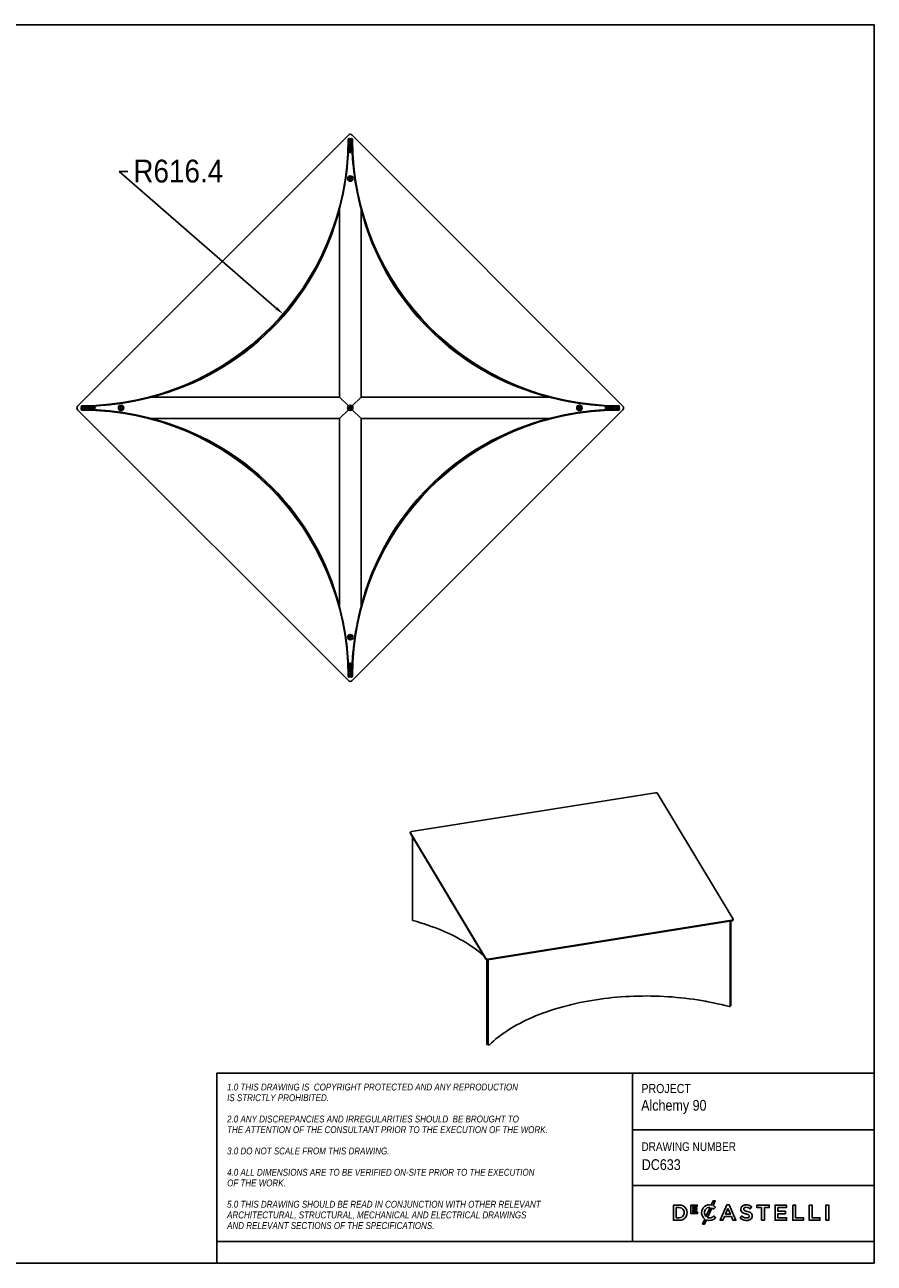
# Model space of a CAD drawing. Header units: millimetres. Extents: x 50 to 4150, y 50 to 2920.
# Tile 2 of 2: x 2180 to 4150, y 50 to 2920. Entities that reach past the tile are written whole.
import ezdxf

# ---------------------------------------------------------------- set-up
doc = ezdxf.new("R2010")
doc.units = ezdxf.units.MM
doc.header["$LTSCALE"] = 10
doc.header["$PDSIZE"] = -1
doc.linetypes.add('SLD-Solido', pattern=[0])
for name, color, linetype in [('NOTE', 3, 'SLD-Solido'), ('QUOTE', 1, 'SLD-Solido'), ('SCHIZZI', 9, 'Continuous')]:
    doc.layers.add(name, color=color, linetype=linetype)
doc.styles.add('SLDTEXTSTYLE0', font='GOTHIC.TTF', dxfattribs={"width": 0.86735})
doc.styles.add('SLDTEXTSTYLE1', font='GOTHICI.TTF', dxfattribs={"width": 0.86735})
doc.styles.add('SLDTEXTSTYLE3', font='GOTHIC.TTF', dxfattribs={"width": 0.913})
doc.dimstyles.new('SLDDIMSTYLE1', dxfattribs={"dimtxt": 52.916667, "dimasz": 20, "dimexe": 0, "dimexo": 0.0625, "dimgap": 13.229167, "dimtad": 0, "dimtih": 1, "dimtoh": 1, "dimdec": 1, "dimrnd": 1e-09, "dimzin": 12, "dimdsep": 46, "dimtxsty": 'SLDTEXTSTYLE3', "dimsah": 1, "dimcen": 0, "dimadec": 0, "dimazin": 3, "dimtfac": 1, "dimtdec": 1, "dimtofl": 0, "dimtmove": 0, "dimatfit": 3, "dimfxl": 1, "dimfrac": 2, "dimtolj": 1, "dimtzin": 12, "dimarcsym": 0})

# ---------------------------------------------------------------- blocks, each defined once
blk = doc.blocks.new('_D_4')
at = {"layer": 'Defpoints', "color": 0, "transparency": 16777216}
for p in [(2313.7, 2653.7), (2779.3, 2249.7)]:
    blk.add_point(p, dxfattribs=at)
at = {"layer": 'QUOTE', "color": 0, "lineweight": -2, "transparency": 16777216}
for p, q in [((2419.1, 2579.6), (2399.1, 2579.6)), ((2399.1, 2579.6), (2764.2, 2262.8))]:
    blk.add_line(p, q, dxfattribs=at)
at = {"layer": 'QUOTE', "color": 0, "transparency": 16777216}
blk.add_solid([(2766.4, 2265.3), (2762, 2260.3), (2779.3, 2249.7)], dxfattribs=at)
at = {"layer": 'QUOTE', "color": 0, "transparency": 16777216, "insert": (2432.3, 2607.4), "char_height": 52.92, "attachment_point": 1, "style": 'SLDTEXTSTYLE3'}
blk.add_mtext('\\A1;R616.4', dxfattribs=at)

msp = doc.modelspace()

# ---------------------------------------------------------------- linework, layer by layer
for p, q in [((2302.96, 2036.5), (2930.87, 2664.41)), ((2930.11, 2653.97), (2930.11, 2653.67)), ((2931.11, 2653.97), (2931.11, 2653.67)), ((2931.19, 2648.67), (2939.03, 2648.67)), ((2934.29, 2649.03), (2933.29, 2649.03)), ((2933.29, 2649.03), (2933.29, 2648.67)), ((2933.86, 2624.17), (2933.86, 2644.17)), ((2934.79, 2644.67), (2934.06, 2623.78)), ((2934.11, 2654.03), (2934.29, 2649.03)), ((2934.29, 2649.03), (2935.29, 2649.06)), ((2934.3, 2648.67), (2934.29, 2649.03)), ((2934.29, 2649.03), (2934.29, 2648.67)), ((2934.29, 2644.67), (2934.29, 2623.68)), ((2934.36, 2644.67), (2935.86, 2644.67)), ((2935.17, 2623.67), (2934.44, 2644.67)), ((2934.94, 2649.05), (2934.93, 2648.67)), ((2934.94, 2649.05), (2935.12, 2654.05)), ((2935.94, 2649.02), (2934.94, 2649.05)), ((2935.79, 2644.67), (2935.06, 2623.67)), ((2935.11, 2654.06), (2935.29, 2649.06)), ((2935.3, 2648.67), (2935.29, 2649.04)), ((2936.17, 2623.78), (2935.44, 2644.67)), ((2935.94, 2649.02), (2935.93, 2648.67)), ((2935.94, 2649.02), (2936.12, 2654.01)), ((2937.29, 2649.03), (2936.29, 2649.03)), ((2936.29, 2648.67), (2936.29, 2649.03)), ((2936.29, 2623.91), (2936.29, 2644.44)), ((2936.36, 2644.17), (2936.36, 2624.17)), ((2937.29, 2648.67), (2937.29, 2649.03)), ((2939.11, 2653.96), (2939.11, 2653.66)), ((2939.36, 2664.41), (3567.27, 2036.5)), ((2940.11, 2653.96), (2940.11, 2653.66)), ((2935.86, 2623.67), (2934.36, 2623.67)), ((2910.11, 2057.25), (2910.11, 2493.63)), ((2960.11, 2493.63), (2960.11, 2057.25)), ((2473.74, 2057.25), (2910.11, 2057.25)), ((2910.11, 2057.25), (2930.8, 2036.57)), ((2960.11, 2057.25), (2939.43, 2036.57)), ((2960.11, 2057.25), (3396.49, 2057.25)), ((2930.87, 1400.1), (2302.96, 2028.01)), ((2313.31, 2032.25), (2318.3, 2032.43)), ((2318.32, 2032.08), (2313.32, 2032.25)), ((2313.34, 2031.25), (2318.34, 2031.43)), ((2318.35, 2033.08), (2313.35, 2033.25)), ((2313.39, 2028.25), (2313.69, 2028.25)), ((2313.39, 2027.25), (2313.69, 2027.25)), ((2313.41, 2037.25), (2313.71, 2037.25)), ((2313.41, 2036.25), (2313.71, 2036.25)), ((2318.34, 2031.43), (2318.3, 2032.43)), ((2318.35, 2033.08), (2318.32, 2032.08)), ((2318.32, 2032.08), (2318.69, 2032.07)), ((2318.69, 2032.44), (2318.33, 2032.43)), ((2318.34, 2034.43), (2318.34, 2033.43)), ((2318.69, 2034.43), (2318.34, 2034.43)), ((2318.69, 2033.43), (2318.34, 2033.43)), ((2318.69, 2031.44), (2318.34, 2031.43)), ((2318.34, 2031.43), (2318.34, 2030.43)), ((2318.34, 2031.43), (2318.69, 2031.43)), ((2318.34, 2030.43), (2318.69, 2030.43)), ((2318.35, 2033.08), (2318.69, 2033.07)), ((2318.69, 2028.33), (2318.69, 2036.17)), ((2343.59, 2033.31), (2322.69, 2032.58)), ((2322.69, 2031.5), (2322.69, 2033)), ((2322.69, 2032.93), (2343.69, 2032.19)), ((2343.69, 2032.31), (2322.69, 2031.58)), ((2322.69, 2031.93), (2343.59, 2031.2)), ((2322.7, 2031.43), (2343.69, 2031.43)), ((2343.46, 2033.43), (2322.93, 2033.43)), ((2323.19, 2033.5), (2343.19, 2033.5)), ((2343.19, 2031), (2323.19, 2031)), ((2343.69, 2033), (2343.69, 2031.5)), ((2930.8, 2027.94), (2910.11, 2007.25)), ((3567.27, 2028.01), (2939.36, 1400.1)), ((2939.43, 2027.94), (2960.11, 2007.25)), ((3547.53, 2033.08), (3526.54, 2033.08)), ((3526.54, 2031.5), (3526.54, 2033)), ((3526.54, 2032.19), (3547.54, 2032.93)), ((3547.54, 2031.58), (3526.54, 2032.32)), ((3547.54, 2032.58), (3526.64, 2033.31)), ((3526.64, 2031.2), (3547.54, 2031.93)), ((3526.77, 2031.08), (3547.3, 2031.08)), ((3527.04, 2033.5), (3547.04, 2033.5)), ((3547.04, 2031), (3527.04, 2031)), ((3547.54, 2033), (3547.54, 2031.5)), ((3551.54, 2036.17), (3551.54, 2028.33)), ((3551.89, 2034.08), (3551.54, 2034.08)), ((3551.54, 2033.07), (3551.89, 2033.08)), ((3551.89, 2033.08), (3551.54, 2033.08)), ((3551.91, 2032.43), (3551.54, 2032.44)), ((3551.54, 2032.07), (3551.91, 2032.08)), ((3551.89, 2031.43), (3551.54, 2031.44)), ((3551.54, 2031.08), (3551.89, 2031.08)), ((3551.54, 2030.08), (3551.89, 2030.08)), ((3551.89, 2033.08), (3551.89, 2034.08)), ((3556.89, 2033.25), (3551.89, 2033.08)), ((3551.89, 2033.08), (3551.93, 2032.08)), ((3551.89, 2031.43), (3551.93, 2032.43)), ((3551.89, 2031.43), (3556.89, 2031.25)), ((3551.89, 2030.08), (3551.89, 2031.08)), ((3551.93, 2032.43), (3556.92, 2032.25)), ((3556.92, 2032.25), (3551.93, 2032.08)), ((3556.84, 2037.25), (3556.54, 2037.25)), ((3556.84, 2036.25), (3556.54, 2036.25)), ((3556.84, 2028.26), (3556.54, 2028.26)), ((3556.84, 2027.26), (3556.54, 2027.26)), ((2910.11, 2007.25), (2473.74, 2007.25)), ((2910.11, 1570.88), (2910.11, 2007.25)), ((2960.11, 2007.25), (2960.11, 1570.88)), ((3396.49, 2007.25), (2960.11, 2007.25)), ((2933.86, 1420.33), (2933.86, 1440.33)), ((2933.94, 1440.6), (2933.94, 1420.07)), ((2934.06, 1440.73), (2934.79, 1419.83)), ((2934.36, 1440.83), (2935.86, 1440.83)), ((2934.44, 1419.83), (2935.17, 1440.83)), ((2935.05, 1440.83), (2935.79, 1419.83)), ((2935.44, 1419.83), (2936.17, 1440.73)), ((2935.94, 1419.84), (2935.94, 1440.83)), ((2936.36, 1440.33), (2936.36, 1420.33)), ((2930.11, 1410.54), (2930.11, 1410.84)), ((2931.11, 1410.54), (2931.11, 1410.84)), ((2939.03, 1415.83), (2931.19, 1415.83)), ((2932.94, 1415.83), (2932.94, 1415.48)), ((2932.94, 1415.48), (2933.94, 1415.48)), ((2933.94, 1415.83), (2933.94, 1415.48)), ((2934.29, 1415.49), (2934.11, 1410.49)), ((2934.29, 1415.49), (2934.3, 1415.83)), ((2934.29, 1415.49), (2935.29, 1415.45)), ((2935.86, 1419.83), (2934.36, 1419.83)), ((2934.93, 1415.83), (2934.94, 1415.47)), ((2935.94, 1415.49), (2934.94, 1415.46)), ((2935.11, 1410.46), (2934.94, 1415.46)), ((2935.29, 1415.45), (2935.11, 1410.46)), ((2935.29, 1415.47), (2935.3, 1415.83)), ((2935.93, 1415.83), (2935.94, 1415.49)), ((2935.94, 1415.48), (2935.94, 1415.83)), ((2936.11, 1410.5), (2935.94, 1415.49)), ((2935.94, 1415.48), (2936.94, 1415.48)), ((2936.94, 1415.48), (2936.94, 1415.83)), ((2939.11, 1410.55), (2939.11, 1410.85)), ((2940.11, 1410.55), (2940.11, 1410.85)), ((3642.68, 1140.29), (3077.1, 1050.23)), ((3822.55, 847.63), (3647.68, 1138.93)), ((3074.28, 1048.26), (3074.28, 1046.54)), ((3074.46, 1047.65), (3249.32, 756.35)), ((3074.46, 1045.93), (3249.32, 754.64)), ((3079.49, 1037.55), (3079.49, 844.78)), ((3080.38, 844.03), (3080.56, 843.98)), ((3254.32, 754.99), (3819.91, 845.05)), ((3254.32, 753.28), (3819.91, 843.34)), ((3815.96, 645.53), (3815.96, 842.71)), ((3817.52, 647.05), (3817.52, 842.96)), ((3822.72, 845.31), (3822.72, 847.02)), ((3251.92, 753.28), (3251.92, 557.52)), ((3254.88, 753.37), (3254.88, 556.72)), ((3813.52, 644.77), (3813.34, 644.82)), ((3258.02, 556.32), (3258.11, 556.41))]:
    msp.add_line(p, q)
at = {"flags": 128}
for points in [[(3647.68, 1138.93), (3647.38, 1139.3), (3646.94, 1139.63), (3646.38, 1139.92), (3645.73, 1140.14), (3645, 1140.29), (3644.23, 1140.37), (3643.45, 1140.37), (3642.68, 1140.29)], [(3074.46, 1045.93), (3074.3, 1046.33), (3074.28, 1046.54)], [(3077.1, 1050.23), (3076.37, 1050.07), (3075.72, 1049.84), (3075.17, 1049.56), (3074.74, 1049.22), (3074.44, 1048.85), (3074.29, 1048.45), (3074.3, 1048.04), (3074.46, 1047.65)], [(3244.38, 762.85), (3243.45, 763.68), (3238.33, 768.06), (3233.01, 772.38), (3227.49, 776.63), (3221.76, 780.81), (3215.85, 784.92), (3209.74, 788.95), (3203.45, 792.91), (3196.97, 796.79), (3190.31, 800.58), (3183.48, 804.29), (3176.47, 807.92), (3169.3, 811.45), (3161.96, 814.9), (3154.46, 818.25), (3146.81, 821.51), (3139.01, 824.67), (3131.06, 827.74), (3122.96, 830.71), (3114.74, 833.57), (3106.38, 836.33), (3097.89, 838.99), (3089.28, 841.54), (3080.56, 843.98)], [(3819.91, 845.05), (3820.63, 845.21), (3821.28, 845.43), (3821.83, 845.72), (3822.26, 846.06), (3822.56, 846.43), (3822.71, 846.83), (3822.7, 847.23), (3822.55, 847.63)], [(3822.72, 845.31), (3822.71, 845.11), (3822.56, 844.72), (3822.26, 844.34), (3821.83, 844.01), (3821.28, 843.72), (3820.63, 843.49), (3819.91, 843.34)], [(3249.32, 756.35), (3249.62, 755.98), (3250.06, 755.64), (3250.62, 755.36), (3251.27, 755.14), (3252, 754.98), (3252.77, 754.91), (3253.55, 754.91), (3254.32, 754.99)], [(3254.32, 753.28), (3253.55, 753.2), (3252.77, 753.19), (3252, 753.27), (3251.27, 753.42), (3250.62, 753.65), (3250.06, 753.93), (3249.62, 754.26), (3249.32, 754.64)], [(3813.34, 644.82), (3804.5, 647.15), (3795.56, 649.37), (3786.51, 651.48), (3777.37, 653.48), (3768.14, 655.36), (3758.82, 657.13), (3749.42, 658.78), (3739.94, 660.31), (3730.4, 661.73), (3720.79, 663.02), (3711.13, 664.2), (3701.41, 665.25), (3691.65, 666.18), (3681.84, 666.99), (3672, 667.68), (3662.13, 668.25), (3652.24, 668.69), (3642.33, 669.01), (3632.4, 669.21), (3622.47, 669.28), (3612.54, 669.23), (3602.62, 669.06), (3592.71, 668.76), (3582.81, 668.34), (3572.93, 667.8), (3563.09, 667.13), (3553.28, 666.34), (3543.5, 665.43), (3533.78, 664.4), (3524.1, 663.25), (3514.48, 661.97), (3504.93, 660.58), (3495.44, 659.07), (3486.03, 657.44), (3476.69, 655.7), (3467.44, 653.84), (3458.28, 651.86), (3449.22, 649.77), (3440.25, 647.57), (3431.39, 645.26), (3422.65, 642.84), (3414.02, 640.31), (3405.51, 637.67), (3397.12, 634.93), (3388.87, 632.09), (3380.75, 629.14), (3372.78, 626.09), (3364.95, 622.95), (3357.26, 619.71), (3349.74, 616.37), (3342.37, 612.94), (3335.16, 609.42), (3328.13, 605.81), (3321.26, 602.12), (3314.57, 598.34), (3308.06, 594.48), (3301.73, 590.54), (3295.59, 586.52), (3289.64, 582.42), (3283.88, 578.26), (3278.32, 574.02), (3272.96, 569.71), (3267.8, 565.34), (3262.85, 560.91), (3258.11, 556.41)], [(3815.96, 645.53), (3815.95, 645.43), (3815.76, 645.12), (3815.34, 644.86), (3814.78, 644.71), (3814.14, 644.68), (3813.52, 644.77)], [(3817.52, 647.05), (3817.51, 646.98), (3817.34, 646.66), (3816.94, 646.4), (3816.39, 646.24), (3815.96, 646.19)], [(3254.88, 556.97), (3254.62, 556.84), (3254.04, 556.69), (3253.4, 556.67), (3252.79, 556.77), (3252.29, 556.98), (3251.99, 557.27), (3251.92, 557.52)], [(3258.02, 556.32), (3257.61, 556.06), (3257.05, 555.9), (3256.41, 555.87), (3255.79, 555.96), (3255.28, 556.16), (3254.96, 556.45), (3254.88, 556.72)]]:
    msp.add_lwpolyline(points, dxfattribs=at)
for centre, radius in [((2935.11, 2563.67), 6.25), ((2935.11, 2563.67), 6), ((2935.11, 2563.67), 4.13), ((2935.11, 2563.67), 3.88), ((2935.11, 2563.67), 2.12), ((2935.11, 2563.67), 1.88), ((2403.69, 2032.25), 6.25), ((2403.69, 2032.25), 6), ((2935.11, 2032.25), 6), ((3466.54, 2032.25), 6.25), ((3466.54, 2032.25), 6), ((2403.69, 2032.25), 4.12), ((2403.69, 2032.25), 3.88), ((2403.69, 2032.25), 2.12), ((2403.69, 2032.25), 1.88), ((2935.11, 2032.25), 4.12), ((2935.11, 2032.25), 3.88), ((2935.11, 2032.25), 2.12), ((2935.11, 2032.25), 1.88), ((3466.54, 2032.25), 4.12), ((3466.54, 2032.25), 3.88), ((3466.54, 2032.25), 2.12), ((3466.54, 2032.25), 1.88), ((2935.11, 1500.83), 6.25), ((2935.11, 1500.83), 6), ((2935.11, 1500.83), 4.12), ((2935.11, 1500.83), 3.88), ((2935.11, 1500.83), 2.12), ((2935.11, 1500.83), 1.88)]:
    msp.add_circle(centre, radius)
for centre, radius, start, end in [((2313.69, 2653.67), 616.42, 270.00119, 0), ((2313.69, 2653.67), 617.42, 270.00119, 0), ((2313.69, 2653.67), 617.52, 344.97905, 359.53608), ((2932.61, 2653.97), 2.5, 2, 180), ((2935.11, 2660.16), 6, 45, 135), ((2932.61, 2653.97), 1.5, 2, 180), ((2934.36, 2644.17), 0.5, 90, 180), ((2937.61, 2653.96), 2.5, 0.00119, 178.00119), ((2935.86, 2644.17), 0.5, 0, 90), ((2937.61, 2653.96), 1.5, 0.00119, 178.00119), ((3556.54, 2653.67), 617.52, 180.46392, 195.02095), ((3556.54, 2653.67), 617.42, 180.00119, 270), ((3556.54, 2653.67), 616.42, 180.00119, 270), ((2934.36, 2624.17), 0.5, 180, 270), ((2935.86, 2624.17), 0.5, 270, 0), ((2328.07, 2639.3), 600, 284.05098, 345.94902), ((3542.16, 2639.3), 600, 194.05098, 255.94902), ((2313.69, 2653.67), 617.52, 270.46392, 285.02095), ((2935.11, 2032.25), 6.1, 45, 135), ((3556.54, 2653.67), 617.52, 254.97905, 269.53608), ((2307.2, 2032.25), 6, 135, 225), ((2313.39, 2029.75), 2.5, 92, 270), ((2313.41, 2034.75), 2.5, 90.00119, 268.00119), ((2313.39, 2029.75), 1.5, 92, 270), ((2313.41, 2034.75), 1.5, 90.00119, 268.00119), ((2313.69, 1410.83), 617.42, 0.00119, 90), ((2313.69, 1410.83), 616.42, 0.00119, 90), ((2313.69, 1410.83), 617.52, 74.97905, 89.53608), ((2323.19, 2033), 0.5, 90, 180), ((2323.19, 2031.5), 0.5, 180, 270), ((2343.19, 2033), 0.5, 0, 90), ((2343.19, 2031.5), 0.5, 270, 0), ((2935.11, 2032.25), 6.1, 135, 225), ((2935.11, 2032.25), 6.1, 225, 315), ((3556.53, 1410.83), 617.42, 89.99974, 179.99854), ((2935.11, 2032.25), 6.1, 315, 45), ((3556.53, 1410.83), 616.42, 89.99974, 179.99854), ((3556.54, 1410.83), 617.52, 90.46392, 105.02095), ((3527.04, 2033), 0.5, 90, 180), ((3527.04, 2031.5), 0.5, 180, 270), ((3547.04, 2033), 0.5, 0, 90), ((3547.04, 2031.5), 0.5, 270, 0), ((3556.84, 2034.75), 2.5, 272, 90), ((3556.84, 2034.75), 1.5, 272, 90), ((3556.84, 2029.76), 2.5, 269.99974, 87.99974), ((3556.84, 2029.76), 1.5, 269.99974, 87.99974), ((3563.03, 2032.25), 6, 315, 45), ((2328.07, 1425.2), 600, 14.05098, 75.94902), ((3542.16, 1425.2), 600, 104.05098, 165.94902), ((2313.69, 1410.83), 617.52, 0.46392, 15.02095), ((3556.54, 1410.83), 617.52, 164.97905, 179.53608), ((2934.36, 1440.33), 0.5, 90, 180), ((2935.86, 1440.33), 0.5, 0, 90), ((2932.61, 1410.54), 2.5, 180.00119, 358.00119), ((2932.61, 1410.54), 1.5, 180.00119, 358.00119), ((2934.36, 1420.33), 0.5, 180, 270), ((2937.61, 1410.55), 2.5, 181.99854, 359.99854), ((2935.86, 1420.33), 0.5, 270, 0), ((2937.61, 1410.55), 1.5, 181.99854, 359.99854), ((2935.11, 1404.34), 6, 225, 315), ((3080.45, 845.01), 0.985, 193.11447, 265.88123), ((3761.79, 662.92), 6.52, 242.69507, 276.31248)]:
    msp.add_arc(centre, radius, start, end)
at = {"layer": 'SCHIZZI', "color": 7, "true_color": 0xffffff}
for p, q in [((3589.74, 490.24), (3589.74, 100)), ((3589.74, 359.44), (4149.97, 359.44)), ((3589.74, 229.79), (4149.99, 229.79)), ((3781.78, 179.89), (3781.66, 180)), ((3749.72, 167.1), (3749.72, 167.17)), ((3781.91, 155.29), (3782.03, 155.41)), ((2625.56, 100), (2625.56, 50))]:
    msp.add_line(p, q, dxfattribs=at)
for points in [[(4150, 50), (4149.8, 2920), (50, 2920), (50, 50)], [(3738.49, 173.02), (3738.49, 176.85), (3729.28, 176.85), (3729.28, 180.81), (3739.75, 180.81), (3739.75, 184.64), (3725.01, 184.64), (3725.01, 165.09), (3739.89, 165.09), (3739.89, 168.92), (3729.28, 168.92), (3729.28, 173.02)], [(3807.93, 185.13), (3792.43, 149.65), (3799.09, 149.65), (3802.68, 158.07), (3818.94, 158.07), (3822.47, 149.65), (3829.33, 149.65), (3813.88, 185.02), (3813.84, 185.13)], [(3810.78, 177.19), (3816.55, 163.86), (3805.07, 163.86)], [(3888.99, 178.85), (3888.99, 149.65), (3895.52, 149.65), (3895.52, 178.85), (3906.58, 178.85), (3906.58, 184.88), (3877.93, 184.88), (3877.93, 178.85)], [(3944.15, 164.5), (3944.15, 170.33), (3926.66, 170.33), (3926.66, 179.05), (3946.39, 179.05), (3946.39, 184.88), (3920.18, 184.88), (3920.18, 149.65), (3946.64, 149.65), (3946.64, 155.48), (3926.66, 155.48), (3926.66, 164.5)], [(3961.04, 184.88), (3961.04, 149.65), (3985.85, 149.65), (3985.85, 155.58), (3967.52, 155.58), (3967.52, 184.88)], [(3999.36, 184.88), (3999.36, 149.65), (4024.17, 149.65), (4024.17, 155.58), (4005.83, 155.58), (4005.83, 184.88)], [(4038.02, 149.65), (4044.5, 149.65), (4044.5, 184.88), (4038.02, 184.88)]]:
    msp.add_lwpolyline(points, close=True, dxfattribs=at)
msp.add_lwpolyline([(4149.99, 100), (2625.56, 100), (2625.56, 490.24), (4149.97, 490.24)], dxfattribs=at)
for points in [[(3684.52, 184.88), (3684.52, 149.65), (3697.7, 149.65, 1.0555946), (3697.7, 184.88)], [(3697.7, 155.58, 1.0217676), (3697.7, 178.95), (3691, 178.95), (3691, 155.58)], [(3757.14, 152.3, -0.2366566), (3749.72, 167.1, -0.4912249), (3772.09, 184.93), (3776.33, 194.24), (3781.21, 194.24), (3776.36, 183.59, -0.086931), (3781.78, 179.89), (3777.61, 175.09, 0.0663381), (3773.73, 177.98), (3763.65, 155.84, 0.1655168), (3771.21, 155.46, 0.1312269), (3777.85, 159.64), (3782.03, 155.41, -0.3118527), (3761.09, 150.21), (3756.76, 140.72), (3751.87, 140.72)], [(3769.48, 179.38, 0.3275059), (3757.89, 173.39, 0.3064575), (3759.91, 158.38)], [(3841.33, 178.28, 0.1311188), (3841.06, 172.43, 0.1847876), (3843.9, 167.85, 0.0813504), (3847.88, 165.73, 0.0253736), (3850.93, 164.77, -0.009562), (3851.55, 164.6, 0.0143707), (3852.69, 164.33, -0.0350168), (3856.62, 163.23, -0.0561266), (3858.77, 162.22, -0.1416688), (3860.11, 160.81, -0.1598738), (3860.33, 158.18, -0.1633528), (3859.14, 156.27, -0.144581), (3855.67, 154.93, -0.1006576), (3850.07, 155.5, -0.1170031), (3843.39, 159.46), (3839.48, 154.81, 0.1231981), (3848.68, 149.87, 0.0728853), (3855.17, 149.2, 0.1248), (3862.18, 151.17, 0.1648919), (3866.05, 155.56, 0.1911522), (3866.04, 164.08, 0.1722296), (3861.31, 168.29, 0.058826), (3855.49, 170.25, -0.0294775), (3851.02, 171.54, -0.0881481), (3848.42, 172.89, -0.1640119), (3847.32, 174.66, -0.2055022), (3847.85, 177.7, -0.1823737), (3851.02, 179.51, -0.0938067), (3855.34, 179.38, -0.1104678), (3862.14, 176.04), (3865.63, 180.96, 0.0810841), (3859.36, 184.34, 0.0784937), (3852.85, 185.32, 0.1100768), (3846.51, 183.96, 0.2034911)]]:
    msp.add_lwpolyline(points, format="xyb", close=True, dxfattribs=at)

# ---------------------------------------------------------------- texts
at = {"layer": 'NOTE', "color": 7, "true_color": 0xffffff, "attachment_point": 1}
for s, insert, char_height, style in [('1.0 THIS DRAWING IS  COPYRIGHT PROTECTED AND ANY REPRODUCTION', (2649.67, 466.31), 16, 'SLDTEXTSTYLE1'), ('PROJECT', (3610.25, 465.49), 21.167, 'SLDTEXTSTYLE0'), ('IS STRICTLY PROHIBITED.', (2649.67, 441.61), 16, 'SLDTEXTSTYLE1'), ('Alchemy 90', (3609.59, 428.48), 25, 'SLDTEXTSTYLE0'), ('2.0 ANY DISCREPANCIES AND IRREGULARITIES SHOULD  BE BROUGHT TO ', (2649.67, 392.23), 16, 'SLDTEXTSTYLE1'), ('THE ATTENTION OF THE CONSULTANT PRIOR TO THE EXECUTION OF THE WORK.', (2649.67, 367.53), 16, 'SLDTEXTSTYLE1'), ('3.0 DO NOT SCALE FROM THIS DRAWING.', (2649.67, 318.14), 16, 'SLDTEXTSTYLE1'), ('DRAWING NUMBER', (3610.25, 330.2), 20, 'SLDTEXTSTYLE0'), (' DC633', (3602.95, 291), 25, 'SLDTEXTSTYLE0'), ('4.0 ALL DIMENSIONS ARE TO BE VERIFIED ON-SITE PRIOR TO THE EXECUTION ', (2649.67, 268.75), 16, 'SLDTEXTSTYLE1'), ('OF THE WORK.', (2649.67, 244.06), 16, 'SLDTEXTSTYLE1'), ('5.0 THIS DRAWING SHOULD BE READ IN CONJUNCTION WITH OTHER RELEVANT ', (2649.67, 194.67), 16, 'SLDTEXTSTYLE1'), ('ARCHITECTURAL, STRUCTURAL, MECHANICAL AND ELECTRICAL DRAWINGS ', (2649.67, 169.98), 16, 'SLDTEXTSTYLE1'), ('AND RELEVANT SECTIONS OF THE SPECIFICATIONS.', (2649.67, 145.28), 16, 'SLDTEXTSTYLE1')]:
    msp.add_mtext(s, dxfattribs=dict(at, insert=insert, char_height=char_height, style=style))

# ---------------------------------------------------------------- dimensions: what is measured, and where the dimension line sits
at = {"layer": 'QUOTE'}
dim = msp.add_radius_dim(center=(2313.69, 2653.67), mpoint=(2779.29, 2249.7), dimstyle='SLDDIMSTYLE1', dxfattribs=at)
dim.commit()
dim.dimension.update_dxf_attribs({"geometry": '_D_4', "text_midpoint": (2532.62, 2579.58), "dimtype": 164})

doc.saveas('drawing.dxf')
